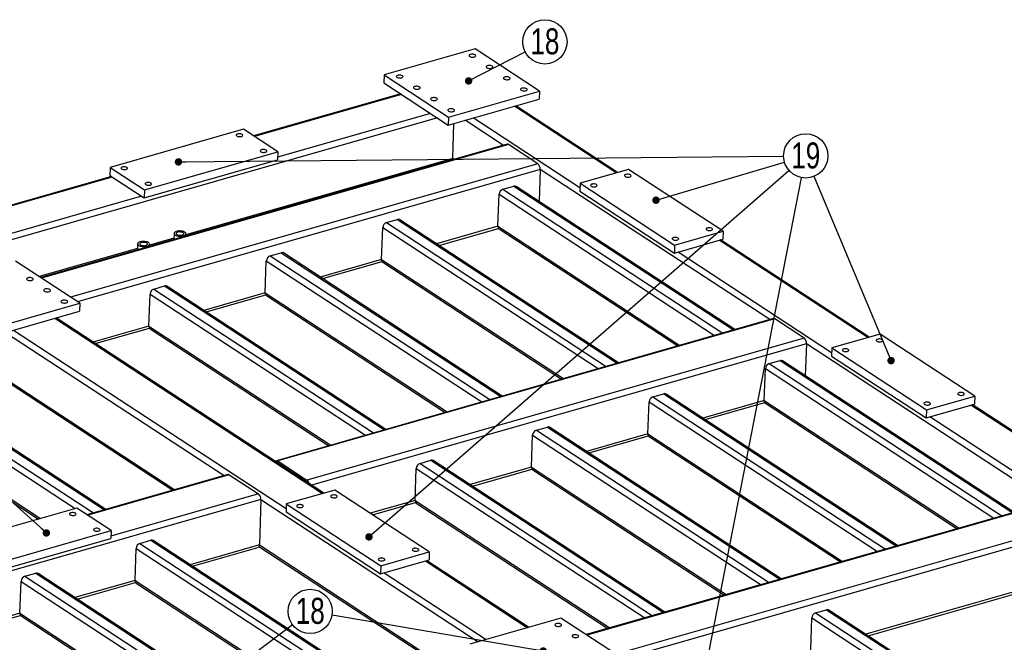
# Model space of a CAD drawing. Header units: millimetres. Extents: x 0 to 841, y 0 to 594.
# Tile 14 of 22: x 476 to 608, y 153 to 237. Entities that reach past the tile are written whole.
import ezdxf

# ---------------------------------------------------------------- set-up
doc = ezdxf.new("R2010")
doc.units = ezdxf.units.MM
doc.layers.add('NOTES', color=6, linetype='Continuous')
doc.layers.add('TRAIT-FORT', color=4, linetype='Continuous', lineweight=25)
doc.styles.add('SLDTEXTSTYLE0', font='TXT', dxfattribs={"width": 0.75})
doc.dimstyles.new('SLDDIMSTYLE7', dxfattribs={"dimtxt": 0.18, "dimasz": 1, "dimexe": 0, "dimexo": 0.0625, "dimgap": 0, "dimtad": 0, "dimtih": 1, "dimtoh": 1, "dimdec": 0, "dimrnd": 1e-09, "dimzin": 0, "dimdsep": 46, "dimtxsty": 'Standard', "dimblk1": 'DOT', "dimblk2": 'DOT', "dimsah": 1, "dimcen": 0.09, "dimadec": 0, "dimazin": 0, "dimtfac": 1, "dimtdec": 0, "dimtofl": 0, "dimtmove": 0, "dimatfit": 3, "dimldrblk": 'DOT', "dimfxl": 1, "dimfrac": 2, "dimtolj": 1, "dimtzin": 0, "dimarcsym": 0})

# ---------------------------------------------------------------- blocks, each defined once
blk = doc.blocks.new('SW_NOTE_25')
at = {"layer": 'NOTES', "color": 0}
blk.add_circle((2.86, 0.85), 2.98, dxfattribs=at)
at = {"layer": 'NOTES', "color": 0, "insert": (2.87, 2.66), "char_height": 3.5, "attachment_point": 2, "style": 'SLDTEXTSTYLE0'}
blk.add_mtext('19', dxfattribs=at)
blk = doc.blocks.new('_Dot')
at = {"color": 0, "linetype": 'ByBlock', "lineweight": -2}
blk.add_line((-0.5, 0), (-1, 0), dxfattribs=at)
at = {"color": 0, "linetype": 'ByBlock', "const_width": 0.5}
blk.add_lwpolyline([(-0.25, 0, 1), (0.25, 0, 1)], format="xyb", close=True, dxfattribs=at)
blk = doc.blocks.new('SW_NOTE_39')
at = {"layer": 'NOTES', "color": 0}
blk.add_circle((2.66, 1.36), 2.98, dxfattribs=at)
at = {"layer": 'NOTES', "color": 0, "insert": (2.66, 3.18), "char_height": 3.5, "attachment_point": 2, "style": 'SLDTEXTSTYLE0'}
blk.add_mtext('18', dxfattribs=at)
blk = doc.blocks.new('SW_NOTE_44')
at = {"layer": 'NOTES', "color": 0}
blk.add_circle((-2.94, 0.5), 2.98, dxfattribs=at)
at = {"layer": 'NOTES', "color": 0, "insert": (-2.93, 2.32), "char_height": 3.5, "attachment_point": 2, "style": 'SLDTEXTSTYLE0'}
blk.add_mtext('18', dxfattribs=at)

msp = doc.modelspace()

# ---------------------------------------------------------------- linework, layer by layer
at = {"layer": 'TRAIT-FORT', "lineweight": 25}
for p, q in [((536.77, 233.32), (524.54, 229.82)), ((545.44, 227.65), (536.77, 233.32)), ((524.54, 229.82), (524.5, 228.75)), ((524.54, 229.82), (533.21, 224.15)), ((524.5, 228.75), (533.17, 223.08)), ((526.77, 227.26), (506.98, 221.61)), ((526.87, 227.2), (507.08, 221.55)), ((533.17, 223.08), (545.4, 226.57)), ((533.21, 224.15), (545.44, 227.65)), ((545.44, 227.65), (545.4, 226.57)), ((555.78, 216.64), (542.06, 225.62)), ((555.95, 216.69), (542.24, 225.67)), ((531.71, 224.03), (467.38, 205.65)), ((530.8, 224.63), (510.2, 218.74)), ((533.21, 224.15), (533.17, 223.08)), ((550.89, 214.62), (536.51, 224.03)), ((533.77, 218.59), (533.93, 223.3)), ((540.6, 220.35), (535.44, 223.73)), ((505.6, 222.51), (487.66, 217.39)), ((510.23, 219.49), (505.6, 222.51)), ((541.1, 220.49), (478.34, 202.56)), ((541.28, 220.45), (478.43, 202.49)), ((545.21, 217.88), (541.28, 220.45)), ((492.28, 214.36), (510.23, 219.49)), ((533.77, 218.59), (497.87, 208.33)), ((510.23, 219.49), (510.19, 218.41)), ((533.97, 218.45), (533.77, 218.59)), ((545.21, 217.88), (482.36, 199.92)), ((487.66, 217.39), (487.62, 216.31)), ((487.66, 217.39), (492.28, 214.36)), ((492.25, 213.29), (510.19, 218.41)), ((487.87, 216.15), (398.27, 190.55)), ((487.97, 216.08), (398.37, 190.48)), ((545.54, 217.11), (483.28, 199.32)), ((487.62, 216.31), (492.25, 213.29)), ((545.54, 217.11), (545.39, 212.8)), ((576.43, 196.9), (545.54, 217.11)), ((557.44, 217.11), (550.91, 215.25)), ((570.15, 208.79), (557.44, 217.11)), ((540.52, 214.44), (541.99, 214.86)), ((541.99, 214.86), (571.55, 195.51)), ((571.73, 195.56), (542.3, 214.82)), ((550.91, 215.25), (550.87, 214.17)), ((550.91, 215.25), (563.62, 206.93)), ((491.9, 213.51), (402.3, 187.91)), ((492.28, 214.36), (492.25, 213.29)), ((539.86, 209.46), (540.01, 213.76)), ((540.01, 213.76), (569.01, 194.78)), ((540.52, 214.44), (570.09, 195.09)), ((550.87, 214.17), (563.59, 205.85)), ((524.86, 209.97), (526.33, 210.38)), ((524.86, 209.97), (554.43, 190.61)), ((526.33, 210.38), (555.9, 191.03)), ((556.07, 191.08), (526.64, 210.35)), ((539.86, 209.46), (531.6, 207.1)), ((539.86, 209.46), (564.33, 193.44)), ((496.27, 208.5), (496.24, 207.67)), ((497.86, 208.14), (497.87, 208.45)), ((497.86, 208.15), (497.88, 208.15)), ((497.88, 208.15), (497.89, 208.14)), ((524.2, 204.99), (524.35, 209.29)), ((524.35, 209.29), (553.35, 190.31)), ((531.92, 206.89), (539.93, 209.18)), ((540.02, 209.1), (564.06, 193.37)), ((563.62, 206.93), (570.15, 208.79)), ((570.15, 208.79), (570.11, 207.72)), ((491.38, 207.11), (491.35, 206.28)), ((496.25, 207.87), (492.97, 206.93)), ((492.97, 206.75), (496.24, 207.69)), ((492.97, 206.74), (492.98, 207.05)), ((563.59, 205.85), (570.11, 207.72)), ((563.62, 206.93), (563.59, 205.85)), ((589.64, 194.48), (569.62, 207.58)), ((589.82, 194.53), (569.8, 207.63)), ((491.35, 206.47), (478.13, 202.69)), ((488.9, 205.58), (488.91, 205.59)), ((488.91, 205.59), (491.35, 206.29)), ((488.92, 205.58), (488.91, 205.59)), ((509.2, 205.49), (510.67, 205.91)), ((509.2, 205.49), (538.77, 186.14)), ((510.67, 205.91), (540.24, 186.56)), ((540.42, 186.61), (510.98, 205.88)), ((584.75, 192.46), (564.08, 205.99)), ((483.6, 199.11), (474.93, 204.78)), ((508.54, 200.51), (508.69, 204.81)), ((508.69, 204.81), (537.7, 185.83)), ((524.2, 204.99), (515.94, 202.63)), ((516.26, 202.42), (524.27, 204.71)), ((524.2, 204.99), (548.67, 188.97)), ((524.36, 204.63), (548.4, 188.89)), ((493.55, 201.02), (495.01, 201.44)), ((495.01, 201.44), (524.58, 182.09)), ((524.76, 182.14), (495.32, 201.4)), ((492.88, 196.04), (493.04, 200.34)), ((493.04, 200.34), (522.04, 181.36)), ((493.55, 201.02), (523.11, 181.67)), ((508.54, 200.51), (500.28, 198.15)), ((500.6, 197.95), (508.62, 200.24)), ((508.54, 200.51), (533.02, 184.5)), ((508.7, 200.15), (532.74, 184.42)), ((471.37, 195.62), (483.6, 199.11)), ((483.6, 199.11), (483.56, 198.04)), ((471.33, 194.54), (483.56, 198.04)), ((480.22, 197.08), (516.24, 173.5)), ((516.42, 173.56), (480.4, 197.13)), ((576.92, 197.04), (510.05, 177.93)), ((577.11, 197), (510.24, 177.9)), ((581.04, 194.43), (577.11, 197)), ((473.6, 195.19), (503.03, 175.93)), ((474.67, 195.5), (511.35, 171.49)), ((492.88, 196.04), (485.35, 193.89)), ((485.67, 193.68), (492.96, 195.76)), ((492.88, 196.04), (517.36, 180.02)), ((493.04, 195.68), (517.08, 179.94)), ((591.3, 194.95), (584.77, 193.09)), ((604.01, 186.63), (591.3, 194.95)), ((581.04, 194.43), (514.16, 175.32)), ((581.37, 193.67), (514.77, 174.64)), ((581.37, 193.67), (581.21, 189.35)), ((610.58, 174.54), (581.37, 193.67)), ((584.77, 193.09), (584.74, 192.01)), ((584.77, 193.09), (597.49, 184.77)), ((576.35, 190.99), (577.81, 191.41)), ((576.35, 190.99), (607.65, 170.51)), ((577.81, 191.41), (609.11, 170.92)), ((609.29, 170.98), (578.12, 191.37)), ((584.74, 192.01), (597.45, 183.69)), ((455.36, 189.57), (482.98, 171.5)), ((455.87, 190.25), (485.43, 170.9)), ((457.34, 190.67), (486.9, 171.32)), ((487.08, 171.37), (457.65, 190.64)), ((471.88, 189.83), (496.12, 173.96)), ((471.93, 190.05), (496.4, 174.03)), ((575.68, 186.01), (575.84, 190.31)), ((575.84, 190.31), (606.57, 170.2)), ((560.69, 186.52), (562.16, 186.94)), ((562.16, 186.94), (593.46, 166.45)), ((593.63, 166.5), (562.47, 186.9)), ((560.03, 181.54), (560.18, 185.84)), ((560.18, 185.84), (590.91, 165.72)), ((560.69, 186.52), (591.99, 166.03)), ((575.68, 186.01), (567.43, 183.65)), ((567.74, 183.45), (575.76, 185.74)), ((575.68, 186.01), (601.89, 168.86)), ((575.85, 185.65), (601.62, 168.78)), ((597.45, 183.69), (603.97, 185.55)), ((597.49, 184.77), (604.01, 186.63)), ((617.38, 176.49), (603.66, 185.47)), ((604.01, 186.63), (603.97, 185.55)), ((455.21, 185.27), (478.3, 170.16)), ((455.37, 184.91), (478.03, 170.08)), ((597.49, 184.77), (597.45, 183.69)), ((617.2, 176.44), (603.48, 185.41)), ((611.66, 174.85), (597.94, 183.83)), ((545.03, 182.04), (546.5, 182.46)), ((545.03, 182.04), (576.33, 161.56)), ((546.5, 182.46), (577.8, 161.98)), ((577.98, 162.03), (546.81, 182.43)), ((560.03, 181.54), (551.77, 179.18)), ((560.03, 181.54), (586.23, 164.39)), ((544.37, 177.07), (544.52, 181.37)), ((544.52, 181.37), (575.26, 161.25)), ((552.09, 178.97), (560.1, 181.26)), ((560.19, 181.18), (585.96, 164.31)), ((514.16, 175.06), (510.23, 177.63)), ((510.24, 177.9), (514.16, 175.32)), ((510.34, 177.56), (510.32, 177.55)), ((529.37, 177.57), (530.84, 177.99)), ((529.37, 177.57), (560.67, 157.08)), ((530.84, 177.99), (562.14, 157.5)), ((562.32, 157.55), (531.15, 177.95)), ((528.71, 172.59), (528.86, 176.89)), ((528.86, 176.89), (559.6, 156.78)), ((544.37, 177.07), (536.11, 174.71)), ((536.43, 174.5), (544.44, 176.79)), ((544.37, 177.07), (570.58, 159.91)), ((544.53, 176.7), (570.3, 159.84)), ((503.53, 176.07), (484.56, 170.65)), ((503.71, 176.03), (484.66, 170.59)), ((503.71, 176.03), (507.64, 173.46)), ((517.9, 173.98), (511.38, 172.11)), ((530.61, 165.66), (517.9, 173.98)), ((507.97, 172.7), (450.6, 156.3)), ((507.64, 173.46), (487.77, 167.78)), ((507.97, 172.7), (507.75, 166.6)), ((507.97, 172.7), (537.19, 153.57)), ((528.71, 172.59), (522.66, 170.86)), ((522.98, 170.66), (528.78, 172.31)), ((528.71, 172.59), (554.92, 155.44)), ((528.87, 172.23), (554.64, 155.36)), ((483.18, 171.55), (465.24, 166.43)), ((487.8, 168.53), (483.18, 171.55)), ((511.38, 172.11), (511.34, 171.04)), ((511.34, 171.04), (524.05, 162.72)), ((511.38, 172.11), (524.09, 163.79)), ((611.72, 171.67), (551.72, 154.53)), ((611.81, 171.6), (551.82, 154.46)), ((469.86, 163.4), (487.8, 168.53)), ((487.8, 168.53), (487.76, 167.45)), ((615.74, 169.03), (555.75, 151.89)), ((616.66, 168.44), (556.66, 151.29)), ((469.82, 162.33), (487.76, 167.45)), ((491.69, 166.8), (493.16, 167.22)), ((493.16, 167.22), (524.46, 146.74)), ((524.64, 146.79), (493.47, 167.19)), ((491.03, 161.83), (491.19, 166.13)), ((491.19, 166.13), (521.92, 146.01)), ((491.69, 166.8), (522.99, 146.32)), ((507.75, 166.6), (498.43, 163.94)), ((498.75, 163.73), (507.57, 166.25)), ((507.7, 166.38), (533.68, 149.37)), ((507.75, 166.6), (533.96, 149.45)), ((524.09, 163.79), (530.61, 165.66)), ((530.61, 165.66), (530.58, 164.58)), ((524.05, 162.72), (530.58, 164.58)), ((530.09, 164.44), (543.81, 155.46)), ((543.98, 155.52), (530.26, 164.49)), ((524.09, 163.79), (524.05, 162.72)), ((618.71, 162.99), (589.33, 154.6)), ((475.54, 157.4), (475.69, 161.7)), ((475.69, 161.7), (506.43, 141.58)), ((476.2, 162.38), (477.67, 162.8)), ((476.2, 162.38), (507.5, 141.89)), ((477.67, 162.8), (508.97, 142.31)), ((509.15, 142.36), (477.98, 162.76)), ((491.03, 161.83), (482.94, 159.51)), ((491.03, 161.83), (517.24, 144.67)), ((524.54, 162.86), (538.26, 153.88)), ((589.65, 154.39), (618.53, 162.64)), ((483.26, 159.31), (491.11, 161.55)), ((491.19, 161.46), (516.97, 144.6)), ((582.59, 157.46), (584.06, 157.88)), ((584.06, 157.88), (608.42, 141.93)), ((608.6, 141.98), (584.37, 157.84)), ((475.54, 157.4), (467.44, 155.09)), ((467.76, 154.88), (475.61, 157.12)), ((475.54, 157.4), (501.74, 140.25)), ((475.7, 157.04), (501.47, 140.17)), ((548.32, 156.75), (536.09, 153.26)), ((556.99, 151.08), (548.32, 156.75)), ((581.93, 152.48), (582.08, 156.78)), ((582.08, 156.78), (605.88, 141.21)), ((582.59, 157.46), (606.96, 141.51))]:
    msp.add_line(p, q, dxfattribs=at)
at = {"layer": 'TRAIT-FORT', "lineweight": 25, "flags": 128}
for points in [[(536.05, 232.3), (536.14, 232.25), (536.25, 232.22), (536.37, 232.21), (536.5, 232.2), (536.62, 232.22), (536.73, 232.25), (536.8, 232.29), (536.85, 232.34), (536.86, 232.4), (536.84, 232.46), (536.78, 232.51), (536.69, 232.55), (536.58, 232.58), (536.46, 232.6), (536.33, 232.6), (536.21, 232.59), (536.11, 232.56), (536.03, 232.51), (535.98, 232.46), (535.97, 232.41), (535.99, 232.35), (536.05, 232.3)], [(538.36, 230.79), (538.45, 230.74), (538.56, 230.71), (538.68, 230.69), (538.81, 230.69), (538.93, 230.71), (539.04, 230.74), (539.12, 230.78), (539.16, 230.83), (539.18, 230.89), (539.15, 230.94), (539.09, 231), (539.01, 231.04), (538.9, 231.07), (538.77, 231.09), (538.64, 231.09), (538.52, 231.07), (538.42, 231.04), (538.34, 231), (538.29, 230.95), (538.28, 230.89), (538.3, 230.84), (538.36, 230.79)], [(526.26, 229.5), (526.35, 229.46), (526.46, 229.43), (526.59, 229.41), (526.71, 229.41), (526.83, 229.42), (526.94, 229.45), (527.02, 229.5), (527.07, 229.55), (527.08, 229.6), (527.05, 229.66), (527, 229.71), (526.91, 229.76), (526.8, 229.79), (526.67, 229.8), (526.55, 229.81), (526.42, 229.79), (526.32, 229.76), (526.24, 229.72), (526.19, 229.67), (526.18, 229.61), (526.2, 229.55), (526.26, 229.5)], [(540.67, 229.27), (540.76, 229.23), (540.87, 229.2), (540.99, 229.18), (541.12, 229.18), (541.24, 229.19), (541.35, 229.22), (541.43, 229.27), (541.48, 229.32), (541.49, 229.37), (541.46, 229.43), (541.41, 229.48), (541.32, 229.53), (541.21, 229.56), (541.08, 229.58), (540.95, 229.58), (540.83, 229.56), (540.73, 229.53), (540.65, 229.49), (540.6, 229.44), (540.59, 229.38), (540.61, 229.33), (540.67, 229.27)], [(528.57, 227.99), (528.66, 227.95), (528.77, 227.91), (528.9, 227.9), (529.02, 227.9), (529.15, 227.91), (529.25, 227.94), (529.33, 227.98), (529.38, 228.03), (529.39, 228.09), (529.37, 228.15), (529.31, 228.2), (529.22, 228.24), (529.11, 228.27), (528.98, 228.29), (528.86, 228.29), (528.74, 228.28), (528.63, 228.25), (528.55, 228.21), (528.5, 228.15), (528.49, 228.1), (528.52, 228.04), (528.57, 227.99)], [(542.98, 227.76), (543.07, 227.72), (543.18, 227.68), (543.31, 227.67), (543.43, 227.67), (543.55, 227.68), (543.66, 227.71), (543.74, 227.75), (543.79, 227.81), (543.8, 227.86), (543.78, 227.92), (543.72, 227.97), (543.63, 228.01), (543.52, 228.05), (543.39, 228.06), (543.27, 228.06), (543.14, 228.05), (543.04, 228.02), (542.96, 227.98), (542.91, 227.92), (542.9, 227.87), (542.92, 227.81), (542.98, 227.76)], [(530.89, 226.48), (530.97, 226.43), (531.08, 226.4), (531.21, 226.38), (531.34, 226.38), (531.46, 226.4), (531.56, 226.43), (531.64, 226.47), (531.69, 226.52), (531.7, 226.58), (531.68, 226.63), (531.62, 226.69), (531.53, 226.73), (531.42, 226.76), (531.3, 226.78), (531.17, 226.78), (531.05, 226.76), (530.94, 226.74), (530.86, 226.69), (530.82, 226.64), (530.8, 226.59), (530.83, 226.53), (530.89, 226.48)], [(533.2, 224.96), (533.28, 224.92), (533.4, 224.89), (533.52, 224.87), (533.65, 224.87), (533.77, 224.89), (533.87, 224.92), (533.95, 224.96), (534, 225.01), (534.01, 225.07), (533.99, 225.12), (533.93, 225.17), (533.84, 225.22), (533.73, 225.25), (533.61, 225.27), (533.48, 225.27), (533.36, 225.25), (533.25, 225.22), (533.17, 225.18), (533.13, 225.13), (533.11, 225.07), (533.14, 225.02), (533.2, 224.96)], [(504.71, 221.61), (504.8, 221.56), (504.91, 221.53), (505.03, 221.52), (505.16, 221.52), (505.27, 221.53), (505.38, 221.56), (505.45, 221.6), (505.5, 221.65), (505.51, 221.71), (505.49, 221.76), (505.43, 221.81), (505.35, 221.85), (505.24, 221.89), (505.12, 221.9), (504.99, 221.9), (504.87, 221.89), (504.77, 221.86), (504.69, 221.82), (504.65, 221.77), (504.63, 221.71), (504.66, 221.66), (504.71, 221.61)], [(507.95, 219.49), (508.04, 219.45), (508.14, 219.42), (508.27, 219.4), (508.39, 219.4), (508.51, 219.41), (508.61, 219.44), (508.69, 219.48), (508.74, 219.53), (508.75, 219.59), (508.72, 219.64), (508.67, 219.69), (508.58, 219.74), (508.47, 219.77), (508.35, 219.78), (508.23, 219.79), (508.11, 219.77), (508.01, 219.74), (507.93, 219.7), (507.88, 219.65), (507.87, 219.6), (507.89, 219.54), (507.95, 219.49)], [(489.22, 217.18), (489.31, 217.14), (489.41, 217.11), (489.54, 217.09), (489.66, 217.09), (489.78, 217.1), (489.88, 217.13), (489.96, 217.17), (490.01, 217.22), (490.02, 217.28), (489.99, 217.33), (489.94, 217.38), (489.85, 217.43), (489.74, 217.46), (489.62, 217.48), (489.5, 217.48), (489.38, 217.46), (489.28, 217.43), (489.2, 217.39), (489.15, 217.34), (489.14, 217.29), (489.16, 217.23), (489.22, 217.18)], [(556.97, 216.16), (557.05, 216.12), (557.16, 216.09), (557.28, 216.07), (557.41, 216.07), (557.52, 216.09), (557.63, 216.12), (557.7, 216.16), (557.75, 216.21), (557.76, 216.26), (557.74, 216.32), (557.68, 216.37), (557.6, 216.41), (557.49, 216.44), (557.37, 216.46), (557.24, 216.46), (557.12, 216.44), (557.02, 216.42), (556.94, 216.37), (556.9, 216.32), (556.89, 216.27), (556.91, 216.21), (556.97, 216.16)], [(492.46, 215.06), (492.54, 215.02), (492.65, 214.99), (492.77, 214.97), (492.9, 214.97), (493.01, 214.98), (493.12, 215.01), (493.19, 215.06), (493.24, 215.11), (493.25, 215.16), (493.23, 215.22), (493.17, 215.27), (493.09, 215.31), (492.98, 215.34), (492.86, 215.36), (492.73, 215.36), (492.61, 215.34), (492.51, 215.31), (492.43, 215.27), (492.39, 215.22), (492.37, 215.17), (492.4, 215.11), (492.46, 215.06)], [(552.4, 214.86), (552.48, 214.82), (552.59, 214.78), (552.71, 214.77), (552.84, 214.77), (552.96, 214.78), (553.06, 214.81), (553.14, 214.85), (553.18, 214.9), (553.2, 214.96), (553.17, 215.01), (553.12, 215.06), (553.03, 215.11), (552.92, 215.14), (552.8, 215.15), (552.68, 215.15), (552.56, 215.14), (552.45, 215.11), (552.38, 215.07), (552.33, 215.02), (552.32, 214.96), (552.34, 214.91), (552.4, 214.86)], [(496.42, 208.29), (496.53, 208.23), (496.67, 208.18), (496.83, 208.15), (497, 208.13), (497.17, 208.12), (497.34, 208.14), (497.5, 208.16), (497.63, 208.21), (497.74, 208.26), (497.82, 208.33), (497.86, 208.4), (497.87, 208.48), (497.84, 208.56), (497.77, 208.63), (497.67, 208.69), (497.54, 208.75), (497.39, 208.79), (497.23, 208.82), (497.05, 208.83), (496.88, 208.83), (496.72, 208.81), (496.57, 208.77), (496.45, 208.72), (496.36, 208.66), (496.3, 208.59), (496.27, 208.51), (496.28, 208.43), (496.33, 208.36), (496.42, 208.29)], [(496.65, 208.36), (496.75, 208.31), (496.87, 208.27), (497, 208.25), (497.14, 208.25), (497.27, 208.26), (497.39, 208.29), (497.49, 208.33), (497.55, 208.39), (497.58, 208.45), (497.57, 208.51), (497.52, 208.57), (497.44, 208.62), (497.33, 208.66), (497.21, 208.69), (497.07, 208.7), (496.93, 208.7), (496.8, 208.68), (496.7, 208.64), (496.62, 208.59), (496.57, 208.54), (496.56, 208.48), (496.59, 208.41), (496.65, 208.36)], [(567.94, 208.98), (568.03, 208.93), (568.14, 208.9), (568.26, 208.89), (568.39, 208.89), (568.5, 208.9), (568.61, 208.93), (568.68, 208.97), (568.73, 209.02), (568.74, 209.08), (568.72, 209.13), (568.66, 209.18), (568.58, 209.22), (568.47, 209.26), (568.35, 209.27), (568.22, 209.27), (568.1, 209.26), (568, 209.23), (567.92, 209.19), (567.88, 209.14), (567.86, 209.08), (567.89, 209.03), (567.94, 208.98)], [(491.52, 206.89), (491.64, 206.83), (491.78, 206.78), (491.94, 206.75), (492.11, 206.73), (492.28, 206.72), (492.45, 206.74), (492.6, 206.77), (492.74, 206.81), (492.85, 206.87), (492.93, 206.93), (492.97, 207.01), (492.97, 207.08), (492.94, 207.16), (492.88, 207.23), (492.78, 207.3), (492.65, 207.35), (492.5, 207.39), (492.33, 207.42), (492.16, 207.43), (491.99, 207.43), (491.83, 207.41), (491.68, 207.37), (491.56, 207.32), (491.46, 207.26), (491.4, 207.19), (491.38, 207.11), (491.39, 207.04), (491.44, 206.96), (491.52, 206.89)], [(491.76, 206.96), (491.86, 206.91), (491.97, 206.88), (492.11, 206.86), (492.25, 206.85), (492.38, 206.87), (492.5, 206.89), (492.59, 206.94), (492.66, 206.99), (492.69, 207.05), (492.68, 207.11), (492.63, 207.17), (492.55, 207.22), (492.44, 207.26), (492.31, 207.29), (492.18, 207.3), (492.04, 207.3), (491.91, 207.28), (491.8, 207.24), (491.72, 207.2), (491.68, 207.14), (491.67, 207.08), (491.7, 207.02), (491.76, 206.96)], [(563.38, 207.67), (563.46, 207.63), (563.57, 207.6), (563.69, 207.58), (563.82, 207.58), (563.94, 207.6), (564.04, 207.62), (564.12, 207.67), (564.16, 207.72), (564.18, 207.77), (564.15, 207.83), (564.1, 207.88), (564.01, 207.92), (563.9, 207.95), (563.78, 207.97), (563.65, 207.97), (563.54, 207.95), (563.43, 207.92), (563.36, 207.88), (563.31, 207.83), (563.3, 207.78), (563.32, 207.72), (563.38, 207.67)], [(476.52, 202.25), (476.61, 202.21), (476.72, 202.18), (476.84, 202.16), (476.97, 202.16), (477.09, 202.17), (477.2, 202.2), (477.28, 202.24), (477.32, 202.3), (477.34, 202.35), (477.31, 202.41), (477.25, 202.46), (477.17, 202.5), (477.06, 202.54), (476.93, 202.55), (476.8, 202.55), (476.68, 202.54), (476.58, 202.51), (476.5, 202.47), (476.45, 202.42), (476.44, 202.36), (476.46, 202.3), (476.52, 202.25)], [(478.83, 200.74), (478.92, 200.69), (479.03, 200.66), (479.15, 200.65), (479.28, 200.64), (479.4, 200.66), (479.51, 200.69), (479.59, 200.73), (479.64, 200.78), (479.65, 200.84), (479.62, 200.9), (479.57, 200.95), (479.48, 200.99), (479.37, 201.02), (479.24, 201.04), (479.11, 201.04), (478.99, 201.03), (478.89, 201), (478.81, 200.95), (478.76, 200.9), (478.75, 200.85), (478.77, 200.79), (478.83, 200.74)], [(481.14, 199.22), (481.23, 199.18), (481.34, 199.15), (481.47, 199.13), (481.59, 199.13), (481.71, 199.15), (481.82, 199.18), (481.9, 199.22), (481.95, 199.27), (481.96, 199.33), (481.94, 199.38), (481.88, 199.43), (481.79, 199.48), (481.68, 199.51), (481.55, 199.53), (481.43, 199.53), (481.3, 199.51), (481.2, 199.48), (481.12, 199.44), (481.07, 199.39), (481.06, 199.33), (481.08, 199.28), (481.14, 199.22)], [(590.83, 194), (590.91, 193.96), (591.02, 193.93), (591.14, 193.91), (591.27, 193.91), (591.39, 193.92), (591.49, 193.95), (591.57, 193.99), (591.61, 194.04), (591.63, 194.1), (591.6, 194.15), (591.55, 194.21), (591.46, 194.25), (591.35, 194.28), (591.23, 194.3), (591.1, 194.3), (590.99, 194.28), (590.88, 194.25), (590.81, 194.21), (590.76, 194.16), (590.75, 194.11), (590.77, 194.05), (590.83, 194)], [(586.26, 192.7), (586.35, 192.65), (586.45, 192.62), (586.58, 192.61), (586.7, 192.6), (586.82, 192.62), (586.92, 192.65), (587, 192.69), (587.05, 192.74), (587.06, 192.79), (587.04, 192.85), (586.98, 192.9), (586.89, 192.94), (586.78, 192.97), (586.66, 192.99), (586.54, 192.99), (586.42, 192.98), (586.32, 192.95), (586.24, 192.91), (586.19, 192.86), (586.18, 192.8), (586.2, 192.75), (586.26, 192.7)], [(601.81, 186.81), (601.89, 186.77), (602, 186.74), (602.12, 186.72), (602.25, 186.72), (602.37, 186.74), (602.47, 186.77), (602.55, 186.81), (602.59, 186.86), (602.6, 186.91), (602.58, 186.97), (602.52, 187.02), (602.44, 187.06), (602.33, 187.09), (602.21, 187.11), (602.08, 187.11), (601.96, 187.1), (601.86, 187.07), (601.79, 187.03), (601.74, 186.98), (601.73, 186.92), (601.75, 186.87), (601.81, 186.81)], [(597.24, 185.51), (597.33, 185.47), (597.43, 185.44), (597.56, 185.42), (597.68, 185.42), (597.8, 185.43), (597.9, 185.46), (597.98, 185.5), (598.03, 185.55), (598.04, 185.61), (598.01, 185.66), (597.96, 185.71), (597.87, 185.76), (597.76, 185.79), (597.64, 185.81), (597.52, 185.81), (597.4, 185.79), (597.3, 185.76), (597.22, 185.72), (597.17, 185.67), (597.16, 185.62), (597.18, 185.56), (597.24, 185.51)], [(510.23, 177.63), (510.19, 177.64), (510.16, 177.65)], [(514.22, 175), (514.19, 175.03), (514.16, 175.06)], [(517.43, 173.03), (517.52, 172.99), (517.62, 172.96), (517.75, 172.94), (517.87, 172.94), (517.99, 172.95), (518.09, 172.98), (518.17, 173.02), (518.22, 173.07), (518.23, 173.13), (518.21, 173.18), (518.15, 173.23), (518.06, 173.28), (517.95, 173.31), (517.83, 173.32), (517.71, 173.33), (517.59, 173.31), (517.49, 173.28), (517.41, 173.24), (517.36, 173.19), (517.35, 173.14), (517.37, 173.08), (517.43, 173.03)], [(482.29, 170.65), (482.38, 170.61), (482.48, 170.58), (482.6, 170.56), (482.73, 170.56), (482.85, 170.57), (482.95, 170.6), (483.03, 170.64), (483.07, 170.69), (483.09, 170.75), (483.06, 170.8), (483.01, 170.85), (482.92, 170.9), (482.81, 170.93), (482.69, 170.94), (482.57, 170.95), (482.45, 170.93), (482.34, 170.9), (482.27, 170.86), (482.22, 170.81), (482.21, 170.76), (482.23, 170.7), (482.29, 170.65)], [(512.86, 171.72), (512.95, 171.68), (513.06, 171.65), (513.18, 171.63), (513.3, 171.63), (513.42, 171.65), (513.52, 171.68), (513.6, 171.72), (513.65, 171.77), (513.66, 171.82), (513.64, 171.88), (513.58, 171.93), (513.49, 171.97), (513.39, 172), (513.27, 172.02), (513.14, 172.02), (513.02, 172.01), (512.92, 171.98), (512.84, 171.94), (512.8, 171.89), (512.78, 171.83), (512.81, 171.78), (512.86, 171.72)], [(485.52, 168.53), (485.61, 168.49), (485.72, 168.46), (485.84, 168.44), (485.97, 168.44), (486.08, 168.45), (486.19, 168.48), (486.26, 168.52), (486.31, 168.57), (486.32, 168.63), (486.3, 168.68), (486.24, 168.74), (486.16, 168.78), (486.05, 168.81), (485.93, 168.83), (485.8, 168.83), (485.68, 168.81), (485.58, 168.78), (485.5, 168.74), (485.46, 168.69), (485.44, 168.64), (485.47, 168.58), (485.52, 168.53)], [(528.41, 165.84), (528.5, 165.8), (528.6, 165.77), (528.73, 165.75), (528.85, 165.75), (528.97, 165.77), (529.07, 165.8), (529.15, 165.84), (529.2, 165.89), (529.21, 165.94), (529.18, 166), (529.13, 166.05), (529.04, 166.09), (528.93, 166.12), (528.81, 166.14), (528.69, 166.14), (528.57, 166.13), (528.47, 166.1), (528.39, 166.05), (528.34, 166), (528.33, 165.95), (528.35, 165.89), (528.41, 165.84)], [(523.84, 164.54), (523.93, 164.5), (524.04, 164.46), (524.16, 164.45), (524.28, 164.45), (524.4, 164.46), (524.5, 164.49), (524.58, 164.53), (524.63, 164.58), (524.64, 164.64), (524.62, 164.69), (524.56, 164.74), (524.47, 164.79), (524.37, 164.82), (524.24, 164.83), (524.12, 164.83), (524, 164.82), (523.9, 164.79), (523.82, 164.75), (523.77, 164.7), (523.76, 164.64), (523.79, 164.59), (523.84, 164.54)], [(547.6, 155.73), (547.68, 155.69), (547.79, 155.66), (547.92, 155.64), (548.05, 155.64), (548.17, 155.65), (548.27, 155.68), (548.35, 155.73), (548.4, 155.78), (548.41, 155.83), (548.39, 155.89), (548.33, 155.94), (548.24, 155.99), (548.13, 156.02), (548.01, 156.03), (547.88, 156.04), (547.76, 156.02), (547.65, 155.99), (547.57, 155.95), (547.53, 155.9), (547.51, 155.84), (547.54, 155.78), (547.6, 155.73)], [(549.91, 154.22), (549.99, 154.18), (550.11, 154.14), (550.23, 154.13), (550.36, 154.13), (550.48, 154.14), (550.58, 154.17), (550.66, 154.21), (550.71, 154.26), (550.72, 154.32), (550.7, 154.38), (550.64, 154.43), (550.55, 154.47), (550.44, 154.5), (550.32, 154.52), (550.19, 154.52), (550.07, 154.51), (549.96, 154.48), (549.88, 154.44), (549.84, 154.38), (549.82, 154.33), (549.85, 154.27), (549.91, 154.22)]]:
    msp.add_lwpolyline(points, dxfattribs=at)
at = {"layer": 'TRAIT-FORT', "lineweight": 25}
for centre, radius, start, end in [((541.15, 220.27), 0.222, 52.859, 102.983), ((544.6, 217.17), 0.938, 356.8688, 49.5265), ((542.1, 214.51), 0.368, 58.428, 108.4781), ((540.77, 213.72), 0.759, 109.2176, 177.0007), ((525.11, 209.25), 0.759, 109.2176, 177.0007), ((526.45, 210.04), 0.368, 58.428, 108.4781), ((540.26, 209.42), 0.401, 174.2835, 233.5753), ((509.45, 204.77), 0.759, 109.2176, 177.0007), ((510.79, 205.56), 0.368, 58.428, 108.4781), ((524.6, 204.95), 0.401, 174.2835, 233.5753), ((495.13, 201.09), 0.368, 58.428, 108.4781), ((493.8, 200.3), 0.759, 109.2176, 177.0007), ((508.94, 200.47), 0.401, 174.2835, 233.5753), ((576.97, 196.83), 0.222, 52.859, 102.983), ((493.28, 196), 0.401, 174.2835, 233.5753), ((580.43, 193.72), 0.938, 356.8688, 49.5265), ((576.6, 190.27), 0.759, 109.2176, 177.0007), ((577.93, 191.06), 0.368, 58.428, 108.4781), ((562.27, 186.59), 0.368, 58.428, 108.4781), ((560.94, 185.8), 0.759, 109.2176, 177.0007), ((576.08, 185.97), 0.401, 174.2835, 233.5753), ((545.28, 181.33), 0.759, 109.2176, 177.0007), ((546.61, 182.11), 0.368, 58.428, 108.4781), ((560.43, 181.5), 0.401, 174.2835, 233.5753), ((510.11, 177.73), 0.206, 52.3048, 157.9946), ((529.62, 176.85), 0.759, 109.2176, 177.0007), ((530.96, 177.64), 0.368, 58.428, 108.4781), ((544.77, 177.03), 0.401, 174.2835, 233.5753), ((503.58, 175.85), 0.222, 52.859, 102.983), ((513.64, 174.67), 0.84, 11.4829, 51.1626), ((507.03, 172.75), 0.938, 356.8688, 49.5265), ((529.11, 172.55), 0.401, 174.2835, 233.5753), ((493.28, 166.87), 0.368, 58.428, 108.4781), ((491.94, 166.09), 0.759, 109.2176, 177.0007), ((507.42, 166.55), 0.337, 296.672, 8.4118), ((476.45, 161.66), 0.759, 109.2176, 177.0007), ((477.78, 162.45), 0.368, 58.428, 108.4781), ((491.43, 161.79), 0.401, 174.2835, 233.5753), ((584.17, 157.53), 0.368, 58.428, 108.4781), ((475.94, 157.36), 0.401, 174.2835, 233.5753), ((582.84, 156.74), 0.759, 109.2176, 177.0007)]:
    msp.add_arc(centre, radius, start, end, dxfattribs=at)
msp.add_ellipse((533.91, 218.95), major_axis=(0.099, 0.651), ratio=0.160888, start_param=2.193897, end_param=2.621062, dxfattribs=at)

# ---------------------------------------------------------------- block references
at = {"layer": 'NOTES'}
for name, p in [('SW_NOTE_39', (543.51, 232.91)), ('SW_NOTE_25', (578.4, 218.08)), ('SW_NOTE_44', (517.53, 157.16))]:
    msp.add_blockref(name, p, dxfattribs=at)

# ---------------------------------------------------------------- leaders
for points in [[(535.91, 229.02), (543.51, 232.91)], [(496.87, 218.12), (578.28, 218.89)], [(561.12, 212.97), (578.4, 218.08)], [(522.5, 167.68), (579.01, 216.96)], [(565.86, 139.93), (580.69, 215.99)], [(592.75, 191.39), (582.41, 216.17)], [(479.1, 168.21), (432.66, 210.01)], [(545.94, 152.32), (517.53, 157.16)], [(480.64, 132.21), (512.2, 155.88)]]:
    msp.add_leader(points, dimstyle='SLDDIMSTYLE7', dxfattribs=at)

doc.saveas('drawing.dxf')
